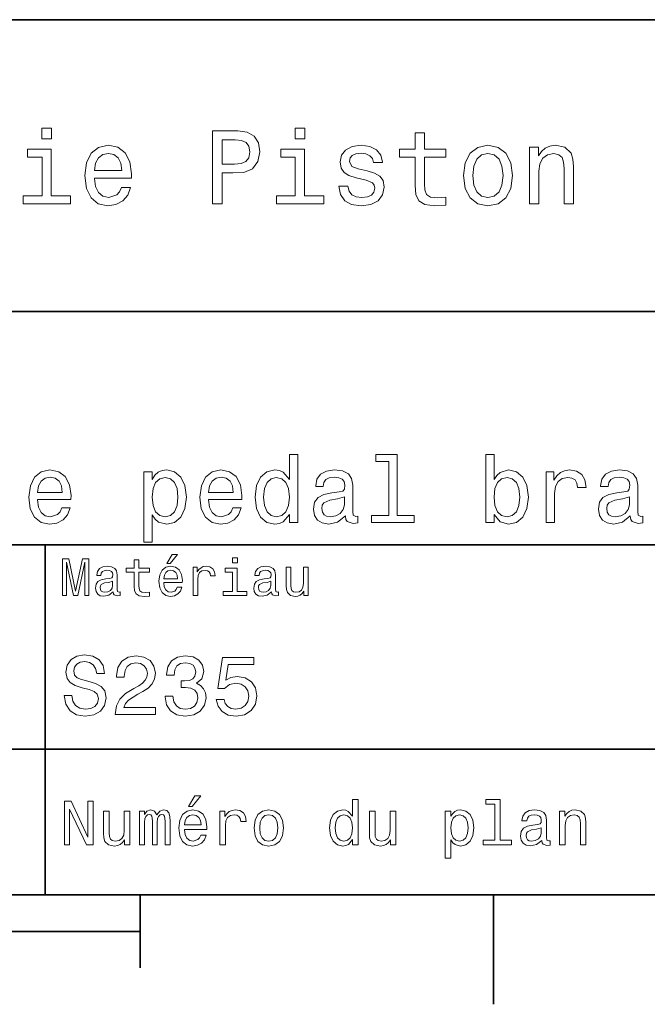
# Model space of a CAD drawing. Extents: x 0 to 297, y 0 to 210.
# Tile 7 of 9: x 190 to 233, y 2 to 70. Entities that reach past the tile are written whole.
import ezdxf

# ---------------------------------------------------------------- set-up
doc = ezdxf.new("R2010")
doc.units = 0

msp = doc.modelspace()

# ---------------------------------------------------------------- linework, layer by layer
at = {"color": 7, "lineweight": 35}
for p, q in [((97, 70), (287, 70)), ((162, 50), (287, 50)), ((162, 34), (287, 34)), ((162, 20), (287, 20)), ((10, 10), (287, 10)), ((97, 10), (287, 10)), ((98.5, 7.5), (198.5, 7.5))]:
    msp.add_line(p, q, dxfattribs=at)
at = {"color": 7, "lineweight": 35, "ltscale": 0.35}
msp.add_line((192, 20), (192, 34), dxfattribs=at)
at = {"color": 7, "lineweight": 35, "ltscale": 0.25}
msp.add_line((192, 10), (192, 20), dxfattribs=at)
at = {"color": 7, "lineweight": 35, "ltscale": 0.125}
msp.add_line((198.5, 10), (198.5, 5), dxfattribs=at)
at = {"color": 7, "lineweight": 35, "ltscale": 0.1875}
msp.add_line((222.699997, 10), (222.699997, 2.5), dxfattribs=at)
at = {"color": 7, "lineweight": 13}
for points in [[(192.439484, 62.554031), (191.769455, 62.554031), (191.769455, 61.833572), (192.439484, 61.833572)], [(203.462524, 57.381123), (204.125351, 57.381123), (204.125351, 59.492073), (204.860229, 59.492073), (205.602295, 59.528095), (206.193085, 59.780258), (206.574921, 60.270172), (206.704605, 60.940201), (206.603745, 61.559795), (206.315552, 62.013687), (205.840057, 62.287464), (205.191635, 62.381123), (203.462524, 62.381123)], [(209.788177, 62.554031), (209.118149, 62.554031), (209.118149, 61.833572), (209.788177, 61.833572)], [(217.353027, 60.579971), (217.353027, 58.64193), (217.396255, 58.015129), (217.597992, 57.582851), (218.001434, 57.330688), (218.685883, 57.244236), (219.43515, 57.280258), (219.43515, 57.827808), (218.887604, 57.78458), (218.390488, 57.842216), (218.123917, 58.022331), (218.008652, 58.324928), (217.98703, 58.75), (217.98703, 60.579971), (219.43515, 60.579971), (219.43515, 61.120316), (217.98703, 61.120316), (217.98703, 62.251438), (217.353027, 62.251438), (217.353027, 61.120316), (216.257935, 61.120316), (216.257935, 60.579971)], [(205.01152, 61.76873), (205.443802, 61.725502), (205.760803, 61.588615), (205.94812, 61.336452), (206.01297, 60.940201), (205.940918, 60.522331), (205.746399, 60.270172), (205.414978, 60.140488), (204.96109, 60.104465), (204.125351, 60.104465), (204.125351, 61.76873)], [(192.417862, 57.914265), (192.417862, 61.120316), (190.789627, 61.120316), (190.789627, 60.579971), (191.783859, 60.579971), (191.783859, 57.914265), (190.48703, 57.914265), (190.48703, 57.381123), (193.729111, 57.381123), (193.729111, 57.914265)], [(195.37175, 59.131844), (197.907776, 59.131844), (197.914978, 59.427231), (197.799713, 60.255764), (197.482712, 60.875359), (196.978378, 61.25), (196.30835, 61.386887), (195.65274, 61.242794), (195.148407, 60.839336), (194.824203, 60.183716), (194.708923, 59.319164), (194.817001, 58.432995), (195.141205, 57.78458), (195.638321, 57.381123), (196.286743, 57.244236), (196.848694, 57.337894), (197.309799, 57.582851), (197.648407, 57.971901), (197.842941, 58.490631), (197.216141, 58.490631), (197.086456, 58.20245), (196.899139, 57.986309), (196.365997, 57.8134), (195.955322, 57.892651), (195.645538, 58.14481), (195.443802, 58.555473), (195.37175, 59.110229)], [(195.37175, 59.664986), (195.451004, 60.162102), (195.645538, 60.529537), (195.940918, 60.75288), (196.329971, 60.83213), (196.711807, 60.75288), (197.007202, 60.529537), (197.187317, 60.162102), (197.252167, 59.664986)], [(209.766571, 57.914265), (209.766571, 61.120316), (208.138321, 61.120316), (208.138321, 60.579971), (209.132568, 60.579971), (209.132568, 57.914265), (207.835724, 57.914265), (207.835724, 57.381123), (211.077805, 57.381123), (211.077805, 57.914265)], [(214.060516, 59.636166), (213.44812, 59.780258), (212.994232, 59.945965), (212.842941, 60.28458), (212.886169, 60.522331), (213.03746, 60.695244), (213.282425, 60.803314), (213.635437, 60.846542), (213.97406, 60.803314), (214.240631, 60.67363), (214.413544, 60.479107), (214.485596, 60.219738), (215.105194, 60.219738), (215.105194, 60.23415), (214.997116, 60.70245), (214.701721, 61.069885), (214.240631, 61.30043), (213.635437, 61.386887), (213.023056, 61.30043), (212.57637, 61.062679), (212.29538, 60.709652), (212.208939, 60.262966), (212.273773, 59.830688), (212.475494, 59.528095), (212.806915, 59.311958), (213.289627, 59.16066), (213.995682, 58.987751), (214.427948, 58.807636), (214.543228, 58.663544), (214.586456, 58.447407), (214.521606, 58.180836), (214.348694, 57.979107), (214.067719, 57.849422), (213.693085, 57.806194), (213.296829, 57.849422), (213.008636, 58.000721), (212.814117, 58.245674), (212.734863, 58.584293), (212.122482, 58.584293), (212.223343, 58.007923), (212.518738, 57.590057), (212.98703, 57.337894), (213.635437, 57.244236), (214.312683, 57.337894), (214.809799, 57.590057), (215.112396, 57.993515), (215.220459, 58.519451), (215.141205, 58.973343), (214.917862, 59.283138), (214.55043, 59.484871)], [(220.65274, 59.311958), (220.768005, 58.432995), (221.099426, 57.78458), (221.625366, 57.381123), (222.331421, 57.244236), (223.030258, 57.381123), (223.556198, 57.777374), (223.887604, 58.425793), (224.010086, 59.311958), (223.887604, 60.190922), (223.556198, 60.846542), (223.030258, 61.242794), (222.331421, 61.386887), (221.625366, 61.242794), (221.099426, 60.839336), (220.768005, 60.190922)], [(221.301147, 59.319164), (221.365997, 59.967579), (221.567719, 60.435879), (221.891937, 60.72406), (222.331421, 60.824928), (222.763687, 60.72406), (223.087891, 60.443081), (223.289627, 59.967579), (223.361679, 59.319164), (223.289627, 58.663544), (223.087891, 58.188038), (222.763687, 57.899853), (222.331421, 57.806194), (221.891937, 57.899853), (221.567719, 58.188038), (221.365997, 58.663544)], [(225.177246, 57.381123), (225.811249, 57.381123), (225.811249, 59.614552), (225.876083, 60.12608), (226.085022, 60.500717), (226.409225, 60.731266), (226.841507, 60.817722), (227.187317, 60.745674), (227.403458, 60.551151), (227.511536, 60.226944), (227.547546, 59.794666), (227.547546, 57.381123), (228.181564, 57.381123), (228.181564, 59.924351), (228.15274, 60.435879), (228.023056, 60.86095), (227.597992, 61.25), (226.935165, 61.386887), (226.567719, 61.336452), (226.257935, 61.199566), (225.991364, 60.969017), (225.782425, 60.659222), (225.782425, 61.25), (225.177246, 61.25)], [(208.731995, 36.068443), (208.731995, 35.530258), (209.302597, 35.530258), (209.302597, 40.185879), (208.73848, 40.185879), (208.73848, 38.480545), (208.304047, 38.973343), (208.038193, 39.090057), (207.733429, 39.135445), (207.182281, 39.005764), (206.754333, 38.642651), (206.47551, 38.059078), (206.37825, 37.274494), (206.47551, 36.489914), (206.754333, 35.899857), (207.182281, 35.530258), (207.733429, 35.407059), (208.038193, 35.45245), (208.310516, 35.569164)], [(215.533875, 39.706051), (215.533875, 36.010086), (214.360229, 36.010086), (214.360229, 35.530258), (217.271622, 35.530258), (217.271622, 36.010086), (216.104477, 36.010086), (216.104477, 40.185879), (214.639053, 40.185879), (214.639053, 39.706051)], [(222.744232, 36.068443), (223.16571, 35.569164), (223.742798, 35.407059), (224.287476, 35.530258), (224.721909, 35.899857), (224.994232, 36.489914), (225.097992, 37.274494), (224.994232, 38.059078), (224.715424, 38.642651), (224.287476, 39.005764), (223.742798, 39.135445), (223.172195, 38.966858), (222.938766, 38.759365), (222.744232, 38.480545), (222.744232, 40.185879), (222.173645, 40.185879), (222.173645, 35.530258), (222.744232, 35.530258)], [(191.477676, 37.105907), (193.760101, 37.105907), (193.766571, 37.371758), (193.662827, 38.117435), (193.377533, 38.675072), (192.923645, 39.012245), (192.320618, 39.135445), (191.73056, 39.005764), (191.276672, 38.642651), (190.984879, 38.052593), (190.881134, 37.274494), (190.978394, 36.476944), (191.270187, 35.893372), (191.71759, 35.530258), (192.301163, 35.407059), (192.806931, 35.491352), (193.221909, 35.711815), (193.526672, 36.061958), (193.701736, 36.528816), (193.137619, 36.528816), (193.020905, 36.269451), (192.85231, 36.074928), (192.372482, 35.919308), (192.002884, 35.990631), (191.724075, 36.217579), (191.542511, 36.587173), (191.477676, 37.086452)], [(191.477676, 37.585735), (191.548996, 38.033138), (191.724075, 38.363831), (191.989929, 38.564842), (192.340057, 38.636166), (192.683731, 38.564842), (192.94957, 38.363831), (193.111679, 38.033138), (193.170044, 37.585735)], [(199.323486, 38.474064), (199.323486, 39.012245), (198.752884, 39.012245), (198.752884, 34.181557), (199.323486, 34.181557), (199.323486, 36.061958), (199.524506, 35.757202), (199.75145, 35.556194), (200.322052, 35.407059), (200.86673, 35.530258), (201.294678, 35.899857), (201.573486, 36.483429), (201.677246, 37.274494), (201.573486, 38.059078), (201.294678, 38.642651), (200.86673, 39.005764), (200.322052, 39.135445), (200.010818, 39.096542), (199.744965, 38.973343), (199.518021, 38.76585)], [(200.224792, 35.919308), (199.842224, 36.003601), (199.563416, 36.262966), (199.388336, 36.684437), (199.329987, 37.274494), (199.388336, 37.858067), (199.563416, 38.279537), (199.842224, 38.532421), (200.224792, 38.623199), (200.574936, 38.532421), (200.85376, 38.273052), (201.028824, 37.851585), (201.093674, 37.274494), (201.028824, 36.690922), (200.85376, 36.262966), (200.574936, 36.003601)], [(203.188049, 37.105907), (205.470474, 37.105907), (205.476959, 37.371758), (205.373199, 38.117435), (205.087906, 38.675072), (204.634018, 39.012245), (204.030991, 39.135445), (203.440933, 39.005764), (202.987045, 38.642651), (202.695251, 38.052593), (202.591507, 37.274494), (202.688766, 36.476944), (202.98056, 35.893372), (203.427963, 35.530258), (204.011536, 35.407059), (204.517303, 35.491352), (204.932281, 35.711815), (205.237045, 36.061958), (205.412109, 36.528816), (204.847992, 36.528816), (204.731277, 36.269451), (204.562683, 36.074928), (204.082855, 35.919308), (203.713257, 35.990631), (203.434448, 36.217579), (203.252884, 36.587173), (203.188049, 37.086452)], [(203.188049, 37.585735), (203.259369, 38.033138), (203.434448, 38.363831), (203.700302, 38.564842), (204.050446, 38.636166), (204.394104, 38.564842), (204.659943, 38.363831), (204.822052, 38.033138), (204.880417, 37.585735)], [(207.830704, 38.623199), (208.206787, 38.532421), (208.492081, 38.279537), (208.660675, 37.858067), (208.72551, 37.274494), (208.660675, 36.684437), (208.492081, 36.262966), (208.206787, 36.003601), (207.830704, 35.919308), (207.474075, 36.003601), (207.201736, 36.262966), (207.020172, 36.690922), (206.961823, 37.274494), (207.020172, 37.851585), (207.201736, 38.273052), (207.474075, 38.532421)], [(212.564133, 35.98415), (212.564133, 35.964695), (212.596542, 35.744236), (212.693817, 35.588615), (213.10231, 35.465416), (213.420044, 35.517288), (213.420044, 35.958214), (213.283875, 35.938759), (213.10231, 36.023052), (213.069885, 36.282421), (213.069885, 38.085014), (212.992081, 38.545387), (212.765137, 38.869595), (212.369598, 39.064121), (211.811966, 39.135445), (211.267303, 39.057636), (210.86528, 38.837173), (210.612396, 38.493515), (210.528107, 38.039623), (210.528107, 38.000721), (211.040344, 38.000721), (211.085739, 38.273052), (211.228394, 38.467579), (211.461823, 38.584293), (211.792511, 38.629681), (212.110229, 38.59726), (212.337189, 38.5), (212.473358, 38.331409), (212.518738, 38.09798), (212.492798, 37.825645), (212.389053, 37.68948), (212.129684, 37.624638), (211.643372, 37.572765), (211.085739, 37.456051), (210.690216, 37.248558), (210.456787, 36.924351), (210.385452, 36.444523), (210.450287, 36.016571), (210.651306, 35.698845), (210.97551, 35.497837), (211.422913, 35.426514), (212.02594, 35.562679)], [(224.514404, 37.274494), (224.44957, 36.690922), (224.274506, 36.262966), (223.995682, 36.003601), (223.645538, 35.919308), (223.26297, 36.003601), (222.984161, 36.262966), (222.809082, 36.684437), (222.750732, 37.274494), (222.809082, 37.858067), (222.984161, 38.279537), (223.26297, 38.532421), (223.645538, 38.623199), (223.995682, 38.532421), (224.274506, 38.273052), (224.44957, 37.851585)], [(226.323486, 35.530258), (226.894104, 35.530258), (226.894104, 37.520893), (226.952454, 38.000721), (227.127533, 38.344379), (227.412827, 38.551872), (227.795395, 38.623199), (228.080688, 38.577808), (228.294678, 38.448124), (228.424347, 38.227665), (228.469742, 37.929394), (229.046829, 37.929394), (228.969025, 38.454609), (228.755051, 38.830692), (228.398422, 39.057636), (227.912109, 39.135445), (227.581421, 39.083572), (227.296112, 38.953888), (227.043228, 38.733429), (226.842224, 38.435158), (226.842224, 39.012245), (226.323486, 39.012245)], [(232.081421, 35.98415), (232.081421, 35.964695), (232.113831, 35.744236), (232.21109, 35.588615), (232.619598, 35.465416), (232.937317, 35.517288), (232.937317, 35.958214), (232.801147, 35.938759), (232.619598, 36.023052), (232.587173, 36.282421), (232.587173, 38.085014), (232.509369, 38.545387), (232.282425, 38.869595), (231.886887, 39.064121), (231.329254, 39.135445), (230.784576, 39.057636), (230.382568, 38.837173), (230.129684, 38.493515), (230.045395, 38.039623), (230.045395, 38.000721), (230.557648, 38.000721), (230.603027, 38.273052), (230.745682, 38.467579), (230.979111, 38.584293), (231.309799, 38.629681), (231.627533, 38.59726), (231.854462, 38.5), (231.990631, 38.331409), (232.036026, 38.09798), (232.010086, 37.825645), (231.906342, 37.68948), (231.646973, 37.624638), (231.160675, 37.572765), (230.603027, 37.456051), (230.207489, 37.248558), (229.97406, 36.924351), (229.90274, 36.444523), (229.96759, 36.016571), (230.168594, 35.698845), (230.492798, 35.497837), (230.940201, 35.426514), (231.543228, 35.562679)], [(212.499283, 36.749279), (212.421478, 36.412102), (212.213989, 36.152737), (211.90274, 35.98415), (211.520172, 35.925793), (211.273773, 35.958214), (211.098709, 36.061958), (210.98848, 36.243515), (210.956055, 36.496395), (210.981995, 36.723343), (211.085739, 36.885445), (211.500732, 37.067001), (212.02594, 37.14481), (212.499283, 37.30043)], [(232.016571, 36.749279), (231.938766, 36.412102), (231.731262, 36.152737), (231.420029, 35.98415), (231.037476, 35.925793), (230.791077, 35.958214), (230.615997, 36.061958), (230.505768, 36.243515), (230.473343, 36.496395), (230.499283, 36.723343), (230.603027, 36.885445), (231.018005, 37.067001), (231.543228, 37.14481), (232.016571, 37.30043)], [(200.341492, 32.728386), (200.554031, 32.728386), (201.054749, 33.340778), (200.701736, 33.340778)], [(205.161377, 33.117435), (204.82637, 33.117435), (204.82637, 32.757202), (205.161377, 32.757202)], [(193.183716, 30.530979), (193.46109, 30.530979), (193.46109, 32.80043), (193.929398, 30.530979), (194.239197, 30.530979), (194.703888, 32.80043), (194.703888, 30.530979), (194.984863, 30.530979), (194.984863, 33.030979), (194.545395, 33.030979), (194.08429, 30.826368), (193.626801, 33.030979), (193.183716, 33.030979)], [(196.656342, 30.78314), (196.656342, 30.772333), (196.674347, 30.649855), (196.728394, 30.5634), (196.955338, 30.494957), (197.131851, 30.523775), (197.131851, 30.768732), (197.056198, 30.757925), (196.955338, 30.804754), (196.937317, 30.948847), (196.937317, 31.950287), (196.894089, 32.206051), (196.768005, 32.386166), (196.548264, 32.494236), (196.23848, 32.533859), (195.935883, 32.490635), (195.71254, 32.368156), (195.572052, 32.177231), (195.525223, 31.925072), (195.525223, 31.903458), (195.809799, 31.903458), (195.835022, 32.054756), (195.914261, 32.162823), (196.043945, 32.227665), (196.227661, 32.25288), (196.404175, 32.234871), (196.530258, 32.180836), (196.605911, 32.087173), (196.631119, 31.957493), (196.616714, 31.806194), (196.559082, 31.730547), (196.414978, 31.694523), (196.144806, 31.665705), (195.835022, 31.600864), (195.61528, 31.48559), (195.485596, 31.305475), (195.445969, 31.038904), (195.481995, 30.801151), (195.593658, 30.62464), (195.773773, 30.512968), (196.022339, 30.473343), (196.357346, 30.54899)], [(198.100861, 32.130402), (198.100861, 31.161383), (198.122482, 30.847982), (198.223343, 30.631844), (198.425079, 30.505762), (198.767288, 30.462536), (199.141937, 30.480547), (199.141937, 30.754322), (198.868149, 30.732708), (198.619598, 30.761526), (198.486313, 30.851583), (198.42868, 31.002882), (198.417862, 31.215418), (198.417862, 32.130402), (199.141937, 32.130402), (199.141937, 32.400574), (198.417862, 32.400574), (198.417862, 32.966137), (198.100861, 32.966137), (198.100861, 32.400574), (197.553314, 32.400574), (197.553314, 32.130402)], [(200.121765, 31.40634), (201.389771, 31.40634), (201.393372, 31.554033), (201.335739, 31.9683), (201.177231, 32.278099), (200.925079, 32.465416), (200.590057, 32.533859), (200.262253, 32.461815), (200.010086, 32.260086), (199.847977, 31.932276), (199.790344, 31.5), (199.844376, 31.056915), (200.006485, 30.732708), (200.255051, 30.530979), (200.579254, 30.462536), (200.860229, 30.509365), (201.090775, 30.631844), (201.260086, 30.826368), (201.357346, 31.085733), (201.043945, 31.085733), (200.979111, 30.941643), (200.885452, 30.833572), (200.618881, 30.747118), (200.413544, 30.786743), (200.258652, 30.912823), (200.157776, 31.118155), (200.121765, 31.395533)], [(202.131851, 30.530979), (202.448853, 30.530979), (202.448853, 31.636887), (202.481262, 31.903458), (202.578537, 32.094379), (202.73703, 32.209652), (202.94957, 32.249279), (203.108063, 32.224064), (203.226944, 32.152016), (203.298996, 32.029537), (203.324203, 31.863832), (203.644806, 31.863832), (203.601593, 32.155621), (203.482712, 32.364552), (203.284576, 32.490635), (203.014404, 32.533859), (202.830688, 32.505043), (202.672195, 32.432995), (202.531708, 32.310516), (202.420029, 32.144814), (202.420029, 32.465416), (202.131851, 32.465416)], [(205.150574, 30.79755), (205.150574, 32.400574), (204.336456, 32.400574), (204.336456, 32.130402), (204.833572, 32.130402), (204.833572, 30.79755), (204.185165, 30.79755), (204.185165, 30.530979), (205.806198, 30.530979), (205.806198, 30.79755)], [(207.499283, 30.78314), (207.499283, 30.772333), (207.517288, 30.649855), (207.57132, 30.5634), (207.798264, 30.494957), (207.974777, 30.523775), (207.974777, 30.768732), (207.899139, 30.757925), (207.798264, 30.804754), (207.780258, 30.948847), (207.780258, 31.950287), (207.73703, 32.206051), (207.610947, 32.386166), (207.391205, 32.494236), (207.081406, 32.533859), (206.778824, 32.490635), (206.555481, 32.368156), (206.414978, 32.177231), (206.368149, 31.925072), (206.368149, 31.903458), (206.65274, 31.903458), (206.677948, 32.054756), (206.757202, 32.162823), (206.886887, 32.227665), (207.070602, 32.25288), (207.247116, 32.234871), (207.373199, 32.180836), (207.448853, 32.087173), (207.47406, 31.957493), (207.459656, 31.806194), (207.402023, 31.730547), (207.257919, 31.694523), (206.987747, 31.665705), (206.677948, 31.600864), (206.458206, 31.48559), (206.328537, 31.305475), (206.28891, 31.038904), (206.324921, 30.801151), (206.4366, 30.62464), (206.616714, 30.512968), (206.86528, 30.473343), (207.200287, 30.54899)], [(210.010086, 32.465416), (209.693085, 32.465416), (209.693085, 31.348703), (209.657059, 31.089336), (209.552597, 30.902016), (209.390488, 30.786743), (209.177948, 30.750719), (209.008636, 30.779539), (208.900574, 30.865993), (208.83934, 31.013687), (208.824921, 31.222622), (208.824921, 32.465416), (208.507919, 32.465416), (208.507919, 31.193804), (208.518738, 30.93804), (208.587173, 30.725504), (208.796112, 30.530979), (209.131119, 30.462536), (209.311234, 30.487751), (209.466141, 30.552593), (209.599426, 30.664265), (209.707489, 30.826368), (209.707489, 30.530979), (210.010086, 30.530979)], [(200.121765, 31.672911), (200.161377, 31.921469), (200.258652, 32.105186), (200.406342, 32.216858), (200.600861, 32.256485), (200.791794, 32.216858), (200.939484, 32.105186), (201.029541, 31.921469), (201.061966, 31.672911)], [(196.620316, 31.208212), (196.577087, 31.020893), (196.461823, 30.876801), (196.28891, 30.78314), (196.07637, 30.750719), (195.939484, 30.768732), (195.842224, 30.826368), (195.780975, 30.927233), (195.76297, 31.067722), (195.777374, 31.193804), (195.835022, 31.283861), (196.065567, 31.384726), (196.357346, 31.427954), (196.620316, 31.514408)], [(207.463257, 31.208212), (207.420029, 31.020893), (207.304749, 30.876801), (207.131851, 30.78314), (206.919312, 30.750719), (206.782425, 30.768732), (206.68515, 30.826368), (206.623917, 30.927233), (206.605911, 31.067722), (206.620316, 31.193804), (206.677948, 31.283861), (206.908508, 31.384726), (207.200287, 31.427954), (207.463257, 31.514408)], [(193.824203, 23.680117), (193.299713, 23.680117), (193.414978, 23.069164), (193.703171, 22.619596), (194.146973, 22.348703), (194.746399, 22.250721), (195.340057, 22.342941), (195.783859, 22.596542), (196.066284, 22.994238), (196.170029, 23.518732), (196.083572, 23.991356), (195.841492, 24.296831), (195.44957, 24.49856), (194.925079, 24.648417), (194.47551, 24.757925), (194.181549, 24.884727), (194.014404, 25.069164), (193.96254, 25.357349), (194.014404, 25.616714), (194.164261, 25.812681), (194.394806, 25.945246), (194.711823, 25.991356), (195.034576, 25.933718), (195.288177, 25.778099), (195.455338, 25.518732), (195.536026, 25.167149), (196.060516, 25.167149), (196.060516, 25.178675), (195.968292, 25.720463), (195.697403, 26.12392), (195.270889, 26.377522), (194.694519, 26.463978), (194.175797, 26.377522), (193.772339, 26.135448), (193.51297, 25.760807), (193.420746, 25.276657), (193.495682, 24.844381), (193.714691, 24.550434), (194.060516, 24.354467), (194.533142, 24.204613), (195, 24.072046), (195.351578, 23.945246), (195.564835, 23.760807), (195.639771, 23.461096), (195.570602, 23.155621), (195.391937, 22.925074), (195.121033, 22.780981), (194.769455, 22.734871), (194.377518, 22.798271), (194.077805, 22.98271), (193.887604, 23.282421)], [(196.798264, 22.360231), (199.547546, 22.360231), (199.547546, 22.855909), (197.374634, 22.855909), (197.495682, 23.126802), (197.703171, 23.351585), (198.342941, 23.760807), (198.682999, 23.933718), (199.0634, 24.181557), (199.33429, 24.469742), (199.489914, 24.809799), (199.547546, 25.195967), (199.44957, 25.680117), (199.17868, 26.06052), (198.763687, 26.302595), (198.227661, 26.38905), (197.674347, 26.291067), (197.253601, 26.020174), (196.982712, 25.587896), (196.890488, 25.017292), (196.890488, 24.9366), (197.414978, 24.9366), (197.414978, 24.98271), (197.466858, 25.374641), (197.622482, 25.662825), (197.870316, 25.847263), (198.198853, 25.910664), (198.533142, 25.853027), (198.780975, 25.708935), (198.942368, 25.48415), (199, 25.201729), (198.959656, 24.9366), (198.850143, 24.711817), (198.66571, 24.51585), (198.412109, 24.342941), (198.072052, 24.158503), (197.507202, 23.801153), (197.109512, 23.42075), (196.873199, 22.959656), (196.798264, 22.377522)], [(200.221909, 23.616716), (200.221909, 23.57637), (200.314117, 23.023056), (200.585022, 22.60807), (201.01152, 22.342941), (201.57637, 22.244957), (202.175797, 22.342941), (202.625366, 22.596542), (202.913544, 23), (203.017288, 23.518732), (202.971176, 23.858791), (202.844376, 24.135448), (202.636887, 24.348703), (202.360229, 24.504324), (202.734863, 24.815563), (202.867432, 25.311239), (202.780975, 25.760807), (202.533142, 26.100864), (202.129684, 26.314121), (201.57637, 26.38905), (201.057632, 26.296831), (200.659943, 26.043228), (200.400574, 25.639771), (200.314117, 25.103746), (200.314117, 25.063402), (200.827087, 25.063402), (200.873199, 25.432278), (201.023056, 25.697407), (201.265137, 25.858791), (201.605194, 25.916428), (201.904892, 25.870317), (202.123917, 25.749281), (202.256485, 25.553314), (202.30835, 25.288185), (202.256485, 25.005764), (202.118149, 24.815563), (201.876083, 24.700289), (201.547546, 24.665707), (201.322769, 24.671471), (201.322769, 24.216139), (201.605194, 24.227667), (201.968292, 24.175793), (202.239197, 24.037464), (202.400574, 23.812681), (202.458206, 23.518732), (202.394806, 23.184439), (202.227661, 22.9366), (201.96254, 22.780981), (201.610947, 22.729107), (201.247833, 22.786745), (200.982712, 22.959656), (200.815567, 23.236313), (200.752167, 23.616716)], [(203.714691, 23.40346), (203.841492, 22.930836), (204.123917, 22.56196), (204.53891, 22.331413), (205.069168, 22.244957), (205.651291, 22.348703), (206.106628, 22.631124), (206.394806, 23.080692), (206.504318, 23.657061), (206.406342, 24.193085), (206.129684, 24.613834), (205.697403, 24.884727), (205.138336, 24.98271), (204.706055, 24.913546), (204.371765, 24.723343), (204.533142, 25.801153), (206.285309, 25.801153), (206.285309, 26.273777), (204.146973, 26.273777), (203.829971, 24.152739), (204.291061, 24.152739), (204.625366, 24.423632), (205.05188, 24.521614), (205.420746, 24.458214), (205.703171, 24.273777), (205.881851, 23.991356), (205.945251, 23.628242), (205.881851, 23.265131), (205.697403, 22.98271), (205.414978, 22.804035), (205.05188, 22.740635), (204.746399, 22.780981), (204.510086, 22.913546), (204.337173, 23.121038), (204.250717, 23.40346)], [(193.315567, 13.428675), (193.674347, 13.428675), (193.674347, 15.888329), (194.824203, 13.428675), (195.286743, 13.428675), (195.286743, 16.428675), (194.92363, 16.428675), (194.92363, 13.969021), (193.786743, 16.428675), (193.315567, 16.428675)], [(201.809799, 16.065563), (202.06485, 16.065563), (202.66571, 16.800432), (202.242081, 16.800432)], [(213.048996, 13.787464), (213.048996, 13.428675), (213.429398, 13.428675), (213.429398, 16.532421), (213.053314, 16.532421), (213.053314, 15.395534), (212.763687, 15.724064), (212.586456, 15.801874), (212.383286, 15.832133), (212.015854, 15.745678), (211.730545, 15.503603), (211.544662, 15.114553), (211.479828, 14.591499), (211.544662, 14.068444), (211.730545, 13.675073), (212.015854, 13.428675), (212.383286, 13.346542), (212.586456, 13.376801), (212.768005, 13.454611)], [(222.788193, 16.212536), (222.788193, 13.748559), (222.005768, 13.748559), (222.005768, 13.428675), (223.946686, 13.428675), (223.946686, 13.748559), (223.168594, 13.748559), (223.168594, 16.532421), (222.19165, 16.532421), (222.19165, 16.212536)], [(197.798279, 15.75), (197.417862, 15.75), (197.417862, 14.409943), (197.374634, 14.098703), (197.249283, 13.873919), (197.054749, 13.735591), (196.799713, 13.692364), (196.596542, 13.726946), (196.466858, 13.830692), (196.393372, 14.007925), (196.376083, 14.258646), (196.376083, 15.75), (195.995682, 15.75), (195.995682, 14.224064), (196.008652, 13.917148), (196.090775, 13.662104), (196.341492, 13.428675), (196.743515, 13.346542), (196.959656, 13.376801), (197.145538, 13.454611), (197.305481, 13.588617), (197.435165, 13.783141), (197.435165, 13.428675), (197.798279, 13.428675)], [(198.459656, 13.428675), (198.809799, 13.428675), (198.809799, 14.980548), (198.831406, 15.213978), (198.896255, 15.382565), (198.995682, 15.481989), (199.125366, 15.520894), (199.229111, 15.486312), (199.298279, 15.399857), (199.332855, 15.252882), (199.345825, 15.058358), (199.345825, 13.428675), (199.674347, 13.428675), (199.674347, 14.980548), (199.695969, 15.209655), (199.760803, 15.378242), (199.864548, 15.481989), (199.994232, 15.520894), (200.097977, 15.486312), (200.167145, 15.399857), (200.210373, 15.058358), (200.210373, 13.428675), (200.560516, 13.428675), (200.560516, 15.032421), (200.53891, 15.365274), (200.469742, 15.620317), (200.331406, 15.775937), (200.106628, 15.832133), (199.842941, 15.745678), (199.639771, 15.494957), (199.479828, 15.741355), (199.211823, 15.832133), (198.965424, 15.745678), (198.796829, 15.503603), (198.796829, 15.75), (198.459656, 15.75)], [(201.546112, 14.479107), (203.067719, 14.479107), (203.072052, 14.656341), (203.002884, 15.153459), (202.812683, 15.525217), (202.510086, 15.75), (202.108063, 15.832133), (201.714691, 15.745678), (201.412109, 15.503603), (201.217575, 15.110231), (201.148422, 14.591499), (201.213257, 14.059798), (201.407776, 13.67075), (201.706055, 13.428675), (202.095108, 13.346542), (202.432281, 13.402739), (202.708939, 13.549712), (202.912109, 13.783141), (203.028824, 14.09438), (202.65274, 14.09438), (202.574936, 13.92147), (202.46254, 13.791787), (202.142654, 13.688041), (201.896255, 13.735591), (201.710373, 13.886888), (201.58934, 14.133286), (201.546112, 14.466139)], [(203.958221, 13.428675), (204.338623, 13.428675), (204.338623, 14.755764), (204.377518, 15.075649), (204.494232, 15.304755), (204.684433, 15.443084), (204.939484, 15.490635), (205.129684, 15.460375), (205.272339, 15.373919), (205.358795, 15.226946), (205.389053, 15.028098), (205.773773, 15.028098), (205.721909, 15.378242), (205.579254, 15.628963), (205.341492, 15.78026), (205.017288, 15.832133), (204.796829, 15.797551), (204.606628, 15.711096), (204.438034, 15.564121), (204.304031, 15.365274), (204.304031, 15.75), (203.958221, 15.75)], [(206.305481, 14.587176), (206.374634, 14.059798), (206.573486, 13.67075), (206.889053, 13.428675), (207.312683, 13.346542), (207.731995, 13.428675), (208.047546, 13.666427), (208.246399, 14.055476), (208.319885, 14.587176), (208.246399, 15.114553), (208.047546, 15.507925), (207.731995, 15.745678), (207.312683, 15.832133), (206.889053, 15.745678), (206.573486, 15.503603), (206.374634, 15.114553)], [(216.014404, 15.75), (215.634003, 15.75), (215.634003, 14.409943), (215.590775, 14.098703), (215.465424, 13.873919), (215.270889, 13.735591), (215.015854, 13.692364), (214.812683, 13.726946), (214.682999, 13.830692), (214.609512, 14.007925), (214.592224, 14.258646), (214.592224, 15.75), (214.211823, 15.75), (214.211823, 14.224064), (214.224792, 13.917148), (214.306915, 13.662104), (214.557632, 13.428675), (214.959656, 13.346542), (215.175797, 13.376801), (215.361679, 13.454611), (215.521622, 13.588617), (215.651306, 13.783141), (215.651306, 13.428675), (216.014404, 13.428675)], [(219.788193, 15.391211), (219.788193, 15.75), (219.407776, 15.75), (219.407776, 12.529539), (219.788193, 12.529539), (219.788193, 13.783141), (219.922195, 13.579971), (220.073486, 13.445966), (220.453888, 13.346542), (220.817001, 13.428675), (221.10231, 13.675073), (221.288193, 14.064121), (221.357346, 14.591499), (221.288193, 15.114553), (221.10231, 15.503603), (220.817001, 15.745678), (220.453888, 15.832133), (220.246399, 15.806196), (220.069168, 15.724064), (219.917877, 15.585735)], [(226.01297, 13.731268), (226.01297, 13.7183), (226.034592, 13.571326), (226.099426, 13.46758), (226.371765, 13.385448), (226.583588, 13.42003), (226.583588, 13.713977), (226.492798, 13.701009), (226.371765, 13.757205), (226.350159, 13.930116), (226.350159, 15.131845), (226.298279, 15.438761), (226.146973, 15.6549), (225.883286, 15.784582), (225.511536, 15.832133), (225.148422, 15.78026), (224.880402, 15.633286), (224.711823, 15.404179), (224.655624, 15.101585), (224.655624, 15.075649), (224.997131, 15.075649), (225.027374, 15.257205), (225.122482, 15.386889), (225.278107, 15.464698), (225.498566, 15.494957), (225.710388, 15.473343), (225.861679, 15.408502), (225.952454, 15.29611), (225.982712, 15.140491), (225.965424, 14.958934), (225.896255, 14.868156), (225.723343, 14.824928), (225.399139, 14.790346), (225.027374, 14.712537), (224.763687, 14.574208), (224.608078, 14.358069), (224.560516, 14.038185), (224.60376, 13.752882), (224.737762, 13.541066), (224.953888, 13.407061), (225.252167, 13.35951), (225.654175, 13.450289)], [(227.236313, 13.428675), (227.616714, 13.428675), (227.616714, 14.768732), (227.655624, 15.075649), (227.780975, 15.300432), (227.97551, 15.438761), (228.234879, 15.490635), (228.442368, 15.447407), (228.572052, 15.330692), (228.636887, 15.136168), (228.658508, 14.876801), (228.658508, 13.428675), (229.03891, 13.428675), (229.03891, 14.954612), (229.021622, 15.261528), (228.943817, 15.516571), (228.688766, 15.75), (228.291077, 15.832133), (228.070618, 15.801874), (227.884735, 15.719741), (227.724792, 15.581412), (227.599426, 15.395534), (227.599426, 15.75), (227.236313, 15.75)], [(201.546112, 14.798992), (201.593658, 15.097262), (201.710373, 15.317724), (201.887604, 15.45173), (202.121033, 15.49928), (202.350143, 15.45173), (202.527374, 15.317724), (202.635452, 15.097262), (202.674347, 14.798992)], [(206.694519, 14.591499), (206.733429, 14.980548), (206.854462, 15.261528), (207.048996, 15.434439), (207.312683, 15.494957), (207.572052, 15.434439), (207.766571, 15.26585), (207.887604, 14.980548), (207.930832, 14.591499), (207.887604, 14.198127), (207.766571, 13.912825), (207.572052, 13.739914), (207.312683, 13.683718), (207.048996, 13.739914), (206.854462, 13.912825), (206.733429, 14.198127)], [(212.44812, 15.490635), (212.698853, 15.430116), (212.889053, 15.261528), (213.001434, 14.980548), (213.044678, 14.591499), (213.001434, 14.198127), (212.889053, 13.917148), (212.698853, 13.744237), (212.44812, 13.688041), (212.210373, 13.744237), (212.028824, 13.917148), (211.907776, 14.20245), (211.868881, 14.591499), (211.907776, 14.976225), (212.028824, 15.257205), (212.210373, 15.430116)], [(220.389053, 13.688041), (220.134003, 13.744237), (219.948135, 13.917148), (219.831421, 14.198127), (219.792511, 14.591499), (219.831421, 14.980548), (219.948135, 15.261528), (220.134003, 15.430116), (220.389053, 15.490635), (220.622482, 15.430116), (220.808365, 15.257205), (220.925079, 14.976225), (220.968307, 14.591499), (220.925079, 14.20245), (220.808365, 13.917148), (220.622482, 13.744237)], [(225.969742, 14.241355), (225.917877, 14.016571), (225.779541, 13.84366), (225.572052, 13.731268), (225.317017, 13.692364), (225.15274, 13.713977), (225.036026, 13.783141), (224.96254, 13.904179), (224.940933, 14.072767), (224.958221, 14.224064), (225.027374, 14.332133), (225.304047, 14.453171), (225.654175, 14.505044), (225.969742, 14.60879)]]:
    msp.add_lwpolyline(points, close=True, dxfattribs=at)

doc.saveas('drawing.dxf')
